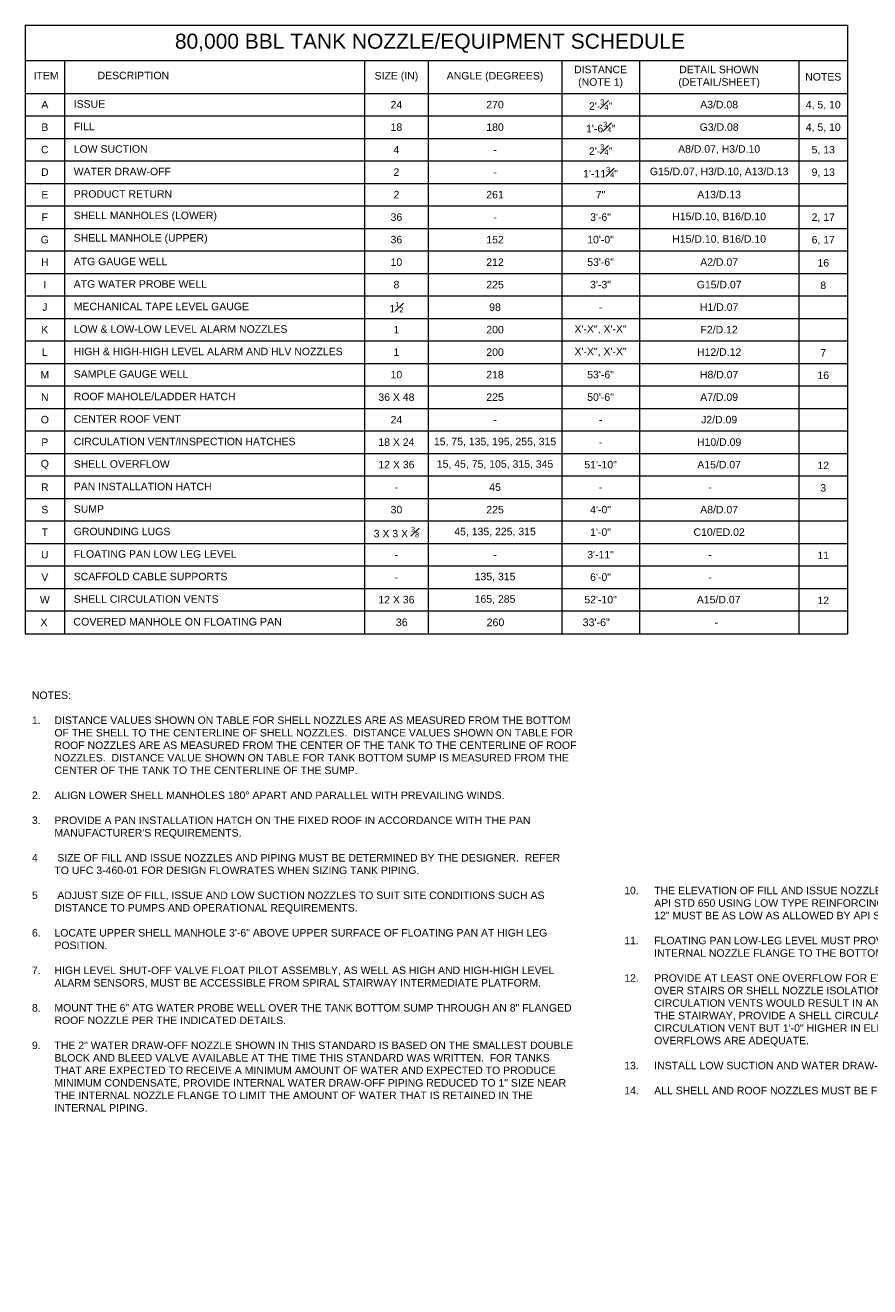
# Model space of a CAD drawing. Header units: inches. Extents: x -1615 to 2144, y -1618 to 1168.
# Tile 1 of 4: x -1615 to 187, y -1618 to 1073. Entities that reach past the tile are written whole.
import ezdxf

# ---------------------------------------------------------------- set-up
doc = ezdxf.new("R2010")
doc.units = ezdxf.units.IN
doc.header["$MEASUREMENT"] = 0
doc.layers.add('G-ANNO-SCHD', color=2, linetype='Continuous', lineweight=0)
doc.layers.add('G-ANNO-TEXT', color=2, linetype='Continuous', lineweight=30)
doc.styles.add("AEC_AC_48Text-LeftTop_1-4_1'", font='arial.ttf', dxfattribs={"height": 6})
doc.styles.add("AEC_AC_50Text-LeftTop_1-8_1'", font='arial.ttf', dxfattribs={"height": 12})
doc.styles.add("AEC_AC_51Text-LeftTop_3-32_1'", font='arial.ttf', dxfattribs={"height": 16})

msp = doc.modelspace()

# ---------------------------------------------------------------- linework, layer by layer
at = {"layer": 'G-ANNO-SCHD'}
for p, q in [((-1614.73019, 1072.73392), (-1614.73019, -225.47876)), ((-1614.73019, 1072.73392), (139.86328, 1072.73392)), ((139.86328, 1072.73392), (139.86328, -225.47876)), ((-1614.73019, 997.76903), (139.86328, 997.76903)), ((-1531.14686, 997.76903), (-1531.14686, -225.47876)), ((-890.81193, 997.76903), (-890.81193, -225.47876)), ((-754.66098, 997.76903), (-754.66098, -225.47876)), ((-469.95504, 997.76903), (-469.95504, -225.47876)), ((-304.32918, 997.76903), (-304.32918, -225.47876)), ((36.04819, 997.76903), (36.04819, -225.47876)), ((-1614.73019, 927.36903), (139.86328, 927.36903)), ((-1614.73019, 879.36903), (139.86328, 879.36903)), ((-1614.73019, 831.36903), (139.86328, 831.36903)), ((-1614.73019, 783.36903), (139.86328, 783.36903)), ((-1614.73019, 735.36903), (139.86328, 735.36903)), ((-1614.73019, 687.36903), (139.86328, 687.36903)), ((-1614.73019, 639.36903), (139.86328, 639.36903)), ((-1614.73019, 591.36903), (139.86328, 591.36903)), ((-1614.73019, 543.36903), (139.86328, 543.36903)), ((-1614.73019, 495.36903), (139.86328, 495.36903)), ((-1614.73019, 447.36903), (139.86328, 447.36903)), ((-1614.73019, 399.36903), (139.86328, 399.36903)), ((-1614.73019, 351.36903), (139.86328, 351.36903)), ((-1614.73019, 303.36903), (139.86328, 303.36903)), ((-1614.73019, 255.36903), (139.86328, 255.36903)), ((-1614.73019, 207.36903), (139.86328, 207.36903)), ((-1614.73019, 159.36903), (139.86328, 159.36903)), ((-1614.73019, 111.36903), (139.86328, 111.36903)), ((-1614.73019, 63.36903), (139.86328, 63.36903)), ((-1614.73019, 15.36903), (139.86328, 15.36903)), ((-1614.73019, -32.63097), (139.86328, -32.63097)), ((-1614.73019, -80.63097), (139.86328, -80.63097)), ((-1614.73019, -128.63097), (139.86328, -128.63097)), ((-1614.73019, -176.63097), (139.86328, -176.63097)), ((-1614.73019, -176.63097), (139.86328, -176.63097)), ((-1614.73019, -176.63097), (139.86328, -176.63097)), ((-1614.73019, -225.47876), (139.86328, -225.47876))]:
    msp.add_line(p, q, dxfattribs=at)

# ---------------------------------------------------------------- texts
at = {"layer": 'G-ANNO-SCHD', "linetype": 'Continuous', "insert": (-751.35989, 1034.28806), "char_height": 32, "attachment_point": 5, "style": "AEC_AC_50Text-LeftTop_1-8_1'"}
msp.add_mtext('80,000 BBL TANK NOZZLE/EQUIPMENT SCHEDULE', dxfattribs=at)
at = {"layer": 'G-ANNO-SCHD', "style": "AEC_AC_48Text-LeftTop_1-4_1'"}
for s, insert, char_height, attachment_point in [('ITEM', (-1570.22738, 965.2386), 16, 5), ('DESCRIPTION', (-1384.00296, 965.42013), 16, 5), ('SIZE (IN)', (-822.73646, 962.56903), 16, 5), ('ANGLE (DEGREES)', (-612.30801, 962.56903), 16, 5), ('DISTANCE \\P(NOTE 1)', (-387.14211, 962.56903), 16, 5), ('DETAIL SHOWN \\P(DETAIL/SHEET)', (-134.1405, 962.56903), 16, 5), ('NOTES', (87.95574, 962.57513), 16, 5), ('ISSUE', (-1511.20359, 904.63361), 16, 4), ('A', (-1572.93853, 903.36903), 16, 5), ('24', (-822.73646, 903.33854), 16, 5), ('270', (-612.30801, 903.26537), 16, 5), ('2\'-{\\H0.7x;\\A1;\\S3#4;}"', (-387.14211, 903.36903), 16, 5), ('A3/D.08', (-134.1405, 903.36903), 16, 5), ('4, 5, 10', (87.95574, 901.81415), 16, 5), ('B', (-1572.93853, 855.36903), 16, 5), ('FILL', (-1511.20359, 856.63361), 16, 4), ('18', (-822.73646, 855.33854), 16, 5), ('180', (-612.30801, 855.26537), 16, 5), ('1\'-6{\\H0.7x;\\A1;\\S3#4;}"', (-387.14211, 855.36903), 16, 5), ('G3/D.08', (-134.1405, 855.36903), 16, 5), ('4, 5, 10', (87.95574, 853.81415), 16, 5), ('C', (-1572.93853, 807.36903), 16, 5), ('LOW SUCTION', (-1511.20359, 808.63361), 16, 4), ('4', (-822.73646, 807.33854), 16, 5), ('-', (-612.30801, 807.26537), 16, 5), ('2\'-{\\H0.7x;\\A1;\\S3#4;}"', (-387.14211, 807.36903), 16, 5), ('A8/D.07, H3/D.10', (-134.1405, 807.36903), 16, 5), ('5, 13', (87.95574, 805.81415), 16, 5), ('D', (-1572.93853, 759.36903), 16, 5), ('WATER DRAW-OFF', (-1511.20359, 760.63361), 16, 4), ('2', (-822.73646, 759.33854), 16, 5), ('-', (-612.30801, 759.26537), 16, 5), ('1\'-11{\\H0.7x;\\A1;\\S3#4;}"', (-387.14211, 759.36903), 16, 5), ('G15/D.07, H3/D.10, A13/D.13', (-134.1405, 759.36903), 16, 5), ('9, 13', (87.95574, 757.81415), 16, 5), ('E', (-1572.93853, 711.36903), 16, 5), ('PRODUCT RETURN', (-1511.20359, 712.63361), 16, 4), ('2', (-822.73646, 711.33854), 16, 5), ('261', (-612.30801, 711.26537), 16, 5), ('7"', (-387.14211, 711.36903), 16, 5), ('A13/D.13', (-134.1405, 711.36903), 16, 5), ('F', (-1572.93853, 663.36903), 16, 5), ('SHELL MANHOLES (LOWER)', (-1511.20359, 664.63361), 16, 4), ('36', (-822.73646, 663.33854), 16, 5), ('3\'-6"', (-387.14211, 663.36903), 16, 5), ('H15/D.10, B16/D.10', (-134.1405, 663.36903), 16, 5), ('-', (-612.30801, 663.26537), 16, 5), ('2, 17', (87.95574, 661.81415), 16, 5), ('G', (-1572.93853, 615.36903), 16, 5), ('SHELL MANHOLE (UPPER)', (-1511.20359, 616.63361), 16, 4), ('36', (-822.73646, 615.33854), 16, 5), ('152', (-612.30801, 615.26537), 16, 5), ('10\'-0"', (-387.14211, 615.36903), 16, 5), ('H15/D.10, B16/D.10', (-134.1405, 615.36903), 16, 5), ('6, 17', (87.95574, 613.81415), 16, 5), ('H', (-1572.93853, 567.36903), 16, 5), ('ATG GAUGE WELL', (-1511.20359, 568.63361), 16, 4), ('10', (-822.73646, 567.33854), 16, 5), ('212', (-612.30801, 567.26537), 16, 5), ('53\'-6"', (-387.14211, 567.36903), 16, 5), ('A2/D.07', (-134.1405, 567.36903), 16, 5), ('16', (87.95574, 565.81415), 16, 5), ('I', (-1572.93853, 519.36903), 16, 5), ('ATG WATER PROBE WELL', (-1511.20359, 520.63361), 16, 4), ('8', (-822.73646, 519.33854), 16, 5), ('225', (-612.30801, 519.26537), 16, 5), ('3\'-3"', (-387.14211, 519.36903), 16, 5), ('G15/D.07', (-134.1405, 519.36903), 16, 5), ('8', (87.95574, 517.81415), 16, 5), ('J', (-1572.93853, 471.36903), 16, 5), ('MECHANICAL TAPE LEVEL GAUGE', (-1511.20359, 472.63361), 16, 4), ('1{\\H0.7x;\\A1;\\S1#2;}', (-822.73646, 471.33854), 16, 5), ('98', (-612.30801, 471.26537), 16, 5), ('-', (-387.14211, 471.36903), 16, 5), ('H1/D.07', (-134.1405, 471.36903), 16, 5), ('K', (-1572.93853, 423.36903), 16, 5), ('LOW & LOW-LOW LEVEL ALARM NOZZLES', (-1511.20359, 424.63361), 16, 4), ('1', (-822.73646, 423.33854), 16, 5), ('200', (-612.30801, 423.26537), 16, 5), ('X\'-X", X\'-X"', (-387.14211, 423.36903), 16, 5), ('F2/D.12', (-134.1405, 423.36903), 16, 5), ('L', (-1572.93853, 375.36903), 16, 5), ('HIGH & HIGH-HIGH LEVEL ALARM AND HLV NOZZLES', (-1511.20359, 376.63361), 16, 4), ('1', (-822.73646, 375.33854), 16, 5), ('200', (-612.30801, 375.26537), 16, 5), ('X\'-X", X\'-X"', (-387.14211, 375.36903), 16, 5), ('H12/D.12', (-134.1405, 375.36903), 16, 5), ('7', (87.95574, 373.81415), 16, 5), ('M', (-1572.93853, 327.36903), 16, 5), ('SAMPLE GAUGE WELL', (-1511.20359, 328.63361), 16, 4), ('10', (-822.73646, 327.33854), 16, 5), ('218', (-612.30801, 327.26537), 16, 5), ('53\'-6"', (-387.14211, 327.36903), 16, 5), ('H8/D.07', (-134.1405, 327.36903), 16, 5), ('16', (87.95574, 325.81415), 16, 5), ('N', (-1572.93853, 279.36903), 16, 5), ('ROOF MAHOLE/LADDER HATCH', (-1511.20359, 280.63361), 16, 4), ('36 X 48', (-822.73646, 279.33854), 16, 5), ('225', (-612.30801, 279.26537), 16, 5), ('50\'-6"', (-387.14211, 279.36903), 16, 5), ('A7/D.09', (-134.1405, 279.36903), 16, 5), ('CENTER ROOF VENT', (-1511.20359, 232.63361), 16, 4), ('J2/D.09', (-134.1405, 231.36903), 16, 5), ('O', (-1572.93853, 231.36903), 16, 5), ('24', (-822.73646, 231.33854), 16, 5), ('-', (-612.30801, 231.26537), 16, 5), ('-', (-387.14211, 231.36903), 16, 5), ('P', (-1572.93853, 183.36903), 16, 5), ('CIRCULATION VENT/INSPECTION HATCHES', (-1511.20359, 184.63361), 16, 4), ('18 X 24', (-822.73646, 183.33854), 16, 5), ('15, 75, 135, 195, 255, 315', (-612.30801, 183.26537), 16, 5), ('H10/D.09', (-134.1405, 183.36903), 16, 5), ('-', (-387.14211, 183.36903), 16, 5), ('Q', (-1572.93853, 135.36903), 16, 5), ('SHELL OVERFLOW', (-1511.20359, 136.63361), 16, 4), ('12 X 36', (-822.73646, 135.33854), 16, 5), ('15, 45, 75, 105, 315, 345', (-612.30801, 135.26537), 16, 5), ('51\'-10"', (-387.14211, 135.36903), 16, 5), ('A15/D.07', (-134.1405, 135.36903), 16, 5), ('12', (87.95574, 133.81415), 16, 5), ('R', (-1572.93853, 87.36903), 16, 5), ('PAN INSTALLATION HATCH', (-1511.20359, 88.63361), 16, 4), ('-', (-822.73646, 87.33854), 16, 5), ('45', (-612.30801, 87.26537), 16, 5), ('-', (-387.14211, 87.36903), 16, 5), ('-', (-153.43311, 87.36903), 16, 5), ('3', (87.95574, 85.81415), 16, 5), ('S', (-1572.93853, 39.36903), 16, 5), ('SUMP', (-1511.20359, 40.63361), 16, 4), ('30', (-822.73646, 39.33854), 16, 5), ('225', (-612.30801, 39.26537), 16, 5), ('4\'-0"', (-387.14211, 39.36903), 16, 5), ('A8/D.07', (-134.1405, 39.36903), 16, 5), ('T', (-1572.93853, -8.63097), 16, 5), ('GROUNDING LUGS', (-1511.20359, -7.36639), 16, 4), ('3 X 3 X {\\H0.7x;\\A1;\\S3#8;}', (-822.73646, -8.66146), 16, 5), ('45, 135, 225, 315', (-612.30801, -8.73463), 16, 5), ('1\'-0"', (-387.14211, -8.63097), 16, 5), ('C10/ED.02', (-134.1405, -8.63097), 16, 5), ('U', (-1572.93853, -56.63097), 16, 5), ('FLOATING PAN LOW LEG LEVEL', (-1511.20359, -55.36639), 16, 4), ('3\'-11"', (-387.14211, -56.63097), 16, 5), ('11', (87.95574, -58.18585), 16, 5), ('-', (-822.73646, -56.66146), 16, 5), ('-', (-612.30801, -56.73463), 16, 5), ('-', (-153.43311, -56.63097), 16, 5), ('V', (-1572.93853, -104.63097), 16, 5), ('SCAFFOLD CABLE SUPPORTS', (-1511.20359, -103.36639), 16, 4), ('-', (-822.73646, -104.66146), 16, 5), ('135, 315', (-612.30801, -104.73463), 16, 5), ('6\'-0"', (-387.14211, -104.63097), 16, 5), ('-', (-153.43311, -104.63097), 16, 5), ('W', (-1572.93853, -152.63097), 16, 5), ('SHELL CIRCULATION VENTS', (-1511.20359, -151.36639), 16, 4), ('12 X 36', (-822.73646, -152.66146), 16, 5), ('165, 285', (-612.30801, -152.73463), 16, 5), ('52\'-10"', (-387.14211, -152.63097), 16, 5), ('A15/D.07', (-135.20202, -152.63097), 16, 5), ('12', (87.95574, -154.18585), 16, 5), ('X', (-1574.84576, -201.05486), 16.2826, 5), ('COVERED MANHOLE ON FLOATING PAN', (-1512.02044, -199.76795), 16.2825971, 4), ('260', (-611.42069, -201.16035), 16.282597, 5), ('33\'-6"', (-396.45025, -201.05486), 16.282597, 5), ('-', (-140.06031, -201.05486), 16.2826, 5)]:
    msp.add_mtext(s, dxfattribs=dict(at, insert=insert, char_height=char_height, attachment_point=attachment_point))
at = {"layer": 'G-ANNO-SCHD', "insert": (-811.39338, -201.08589), "char_height": 16.282597, "width": 6.1420711, "attachment_point": 5, "style": "AEC_AC_48Text-LeftTop_1-4_1'"}
msp.add_mtext('36', dxfattribs=at)
at = {"layer": 'G-ANNO-TEXT', "char_height": 16, "attachment_point": 1, "style": "AEC_AC_51Text-LeftTop_3-32_1'"}
for s, insert, width in [('NOTES:\\P\\P\\pt48;1.^IDISTANCE VALUES SHOWN ON TABLE FOR SHELL NOZZLES ARE AS MEASURED FROM THE BOTTOM ^IOF THE SHELL TO THE CENTERLINE OF SHELL NOZZLES.  DISTANCE VALUES SHOWN ON TABLE FOR ^IROOF NOZZLES ARE AS MEASURED FROM THE CENTER OF THE TANK TO THE CENTERLINE OF ROOF ^INOZZLES.  DISTANCE VALUE SHOWN ON TABLE FOR TANK BOTTOM SUMP IS MEASURED FROM THE ^ICENTER OF THE TANK TO THE CENTERLINE OF THE SUMP.\\P\\P2.^IALIGN LOWER SHELL MANHOLES 180° APART AND PARALLEL WITH PREVAILING WINDS.\\P\\P\\pt48,1088,1152;3.^IPROVIDE A PAN INSTALLATION HATCH ON THE FIXED ROOF IN ACCORDANCE WITH THE PAN ^I^I\\P\\pt48;^IMANUFACTURER\'S REQUIREMENTS.\\P\\P\\pt48,1152;4^I SIZE OF FILL AND ISSUE NOZZLES AND PIPING MUST BE DETERMINED BY THE DESIGNER.  REFER ^I\\P\\pt48;^ITO UFC 3-460-01 FOR DESIGN FLOWRATES WHEN SIZING TANK PIPING.\\P\\P\\pt48,1152;5^I ADJUST SIZE OF FILL, ISSUE AND LOW SUCTION NOZZLES TO SUIT SITE CONDITIONS SUCH AS ^I\\P\\pt48;^IDISTANCE TO PUMPS AND OPERATIONAL REQUIREMENTS.\\P\\P\\pt48,1152;6.^ILOCATE UPPER SHELL MANHOLE 3\'-6" ABOVE UPPER SURFACE OF FLOATING PAN AT HIGH LEG ^I\\P\\pt48;^IPOSITION.\\P\\P\\pt48,1152;7.^IHIGH LEVEL SHUT-OFF VALVE FLOAT PILOT ASSEMBLY, AS WELL AS HIGH AND HIGH-HIGH LEVEL ^I\\P\\pt48;^IALARM SENSORS, MUST BE ACCESSIBLE FROM SPIRAL STAIRWAY INTERMEDIATE PLATFORM.\\P\\P8.^IMOUNT THE 6" ATG WATER PROBE WELL OVER THE TANK BOTTOM SUMP THROUGH AN 8" FLANGED ^IROOF NOZZLE PER THE INDICATED DETAILS.\\P\\P9.^ITHE 2" WATER DRAW-OFF NOZZLE SHOWN IN THIS STANDARD IS BASED ON THE SMALLEST DOUBLE \\P\\pt48,1152;^IBLOCK AND BLEED VALVE AVAILABLE AT THE TIME THIS STANDARD WAS WRITTEN.  FOR TANKS ^I^ITHAT ARE EXPECTED TO RECEIVE A MINIMUM AMOUNT OF WATER AND EXPECTED TO PRODUCE ^I^IMINIMUM CONDENSATE, PROVIDE INTERNAL WATER DRAW-OFF PIPING REDUCED TO 1" SIZE NEAR ^I\\P\\pt48,1088,1152;^ITHE INTERNAL NOZZLE FLANGE TO LIMIT THE AMOUNT OF WATER THAT IS RETAINED IN THE ^I^I\\P\\pt48;^IINTERNAL PIPING.', (-1600.41574, -348.51788), 1176.423918), ('\\P\\pt64;10.^ITHE ELEVATION OF FILL AND ISSUE NOZZLE SIZES 12" AND LARGER MUST BE AS LOW AS ALLOWED BY ^IAPI STD 650 USING LOW TYPE REINFORCING PLATES.  FILL AND ISSUE NOZZLE SIZES SMALLER THAN ^I12" MUST BE AS LOW AS ALLOWED BY API STD 650 USING REGULAR TYPE REINFORCING PLATES.\\P\\ptz;\\P\\pt64;11.^IFLOATING PAN LOW-LEG LEVEL MUST PROVIDE A MINIMUM OF 6" CLEARANCE FROM THE TOP OF ANY ^IINTERNAL NOZZLE FLANGE TO THE BOTTOM OF THE FLOATING PAN.\\P\\ptz;\\P\\pt64;12.^IPROVIDE AT LEAST ONE OVERFLOW FOR EVERY 1200 GPM OF RECEIPT.  DO NOT LOCATE OVERFLOWS ^IOVER STAIRS OR SHELL NOZZLE ISOLATION VALVES.  WHERE THE PATTERN OF ROOF PERIMETER ^ICIRCULATION VENTS WOULD RESULT IN AN OVERFLOW/CIRCULATION VENT OVER PRODUCT PIPING OR ^ITHE STAIRWAY, PROVIDE A SHELL CIRCULATION VENT CONSTRUCTED SIMILAR TO AN OVERFLOW ^ICIRCULATION VENT BUT 1\'-0" HIGHER IN ELEVATION AT THAT LOCATION AND ENSURE THE REMAINING ^IOVERFLOWS ARE ADEQUATE.\\P\\ptz;\\P\\pt64;13.^IINSTALL LOW SUCTION AND WATER DRAW-OFF NOZZLES PARALLEL TO THE ISSUE NOZZLE.\\P\\ptz;\\P\\pt64;14.^IALL SHELL AND ROOF NOZZLES MUST BE FLANGED UNLESS OTHERWISE INDICATED.', (-336.72167, -738.43653), 1213.7593928)]:
    msp.add_mtext(s, dxfattribs=dict(at, insert=insert, width=width))

doc.saveas('drawing.dxf')
